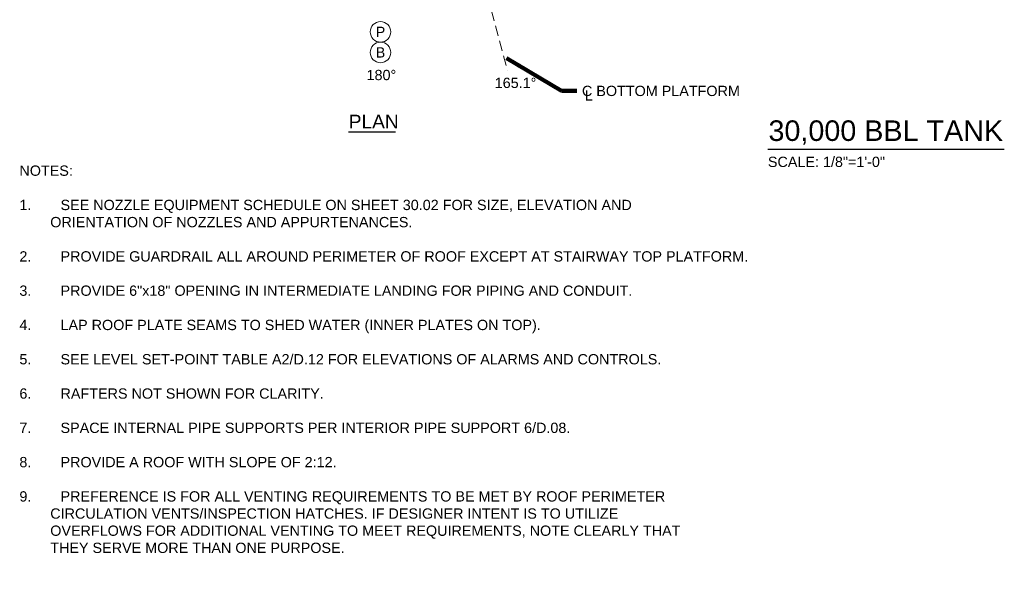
# Model space of a CAD drawing. Header units: inches. Extents: x -1329 to 1313, y -843 to 821.
# Tile 1 of 3: x -1104 to 45, y -843 to -200. Entities that reach past the tile are written whole.
import ezdxf

# ---------------------------------------------------------------- set-up
doc = ezdxf.new("R2010")
doc.units = ezdxf.units.IN
doc.header["$MEASUREMENT"] = 0
doc.linetypes.add('( Dashed )', pattern=[9, 6, -3])
doc.linetypes.add('CENTER', pattern=[0.629921, 0.393701, -0.07874, 0.07874, -0.07874])
for name, color, linetype, lineweight in [('G-ANNO-KEYN', 2, 'Continuous', 0), ('G-ANNO-NOTE', 4, 'Continuous', 30), ('G-ANNO-TEXT', 2, 'Continuous', 30), ('G-GRID-COOR', 2, 'Continuous', 13)]:
    doc.layers.add(name, color=color, linetype=linetype, lineweight=lineweight)
doc.styles.add("AEC_AC_50Text-LeftTop_1-8_1'", font='arial.ttf', dxfattribs={"height": 12})
doc.styles.add("AEC_AC_51Text-LeftTop_3-32_1'", font='arial.ttf', dxfattribs={"height": 16})
doc.styles.add("AEC_AC_52Text-LeftTop_1-16_1'", font='arial.ttf', dxfattribs={"height": 24})
doc.dimstyles.new("AEC_AC_50_Notes_1-8_1'", dxfattribs={"dimtxt": 12, "dimasz": 18, "dimexe": 6, "dimexo": 6, "dimgap": 6, "dimtad": 1, "dimjust": 1, "dimdec": 3, "dimzin": 15, "dimdsep": 46, "dimlunit": 5, "dimtxsty": "AEC_AC_50Text-LeftTop_1-8_1'", "dimcen": 0.09, "dimclrd": 256, "dimclre": 256, "dimazin": 2, "dimtfac": 0.7, "dimtdec": 3, "dimtmove": 1, "dimatfit": 1, "dimfxl": 1, "dimfrac": 1, "dimtolj": 1, "dimtzin": 15, "dimlwd": 30, "dimlwe": 30, "dimarcsym": 0})

msp = doc.modelspace()

# ---------------------------------------------------------------- linework, layer by layer
at = {"layer": 'G-ANNO-KEYN'}
for centre in [(-683.09149, -214.46242), (-683.09149, -238.46242)]:
    msp.add_circle(centre, 12, dxfattribs=at)
at = {"layer": 'G-ANNO-TEXT'}
for p, q in [((-720.55486, -331.15423), (-665.70007, -331.15423)), ((-231.07082, -351.38251), (45.18305, -351.38251))]:
    msp.add_line(p, q, dxfattribs=at)
at = {"layer": 'G-GRID-COOR', "linetype": '( Dashed )', "ltscale": 2}
msp.add_line((-595.03273, -33.54293), (-534.85267, -259.71622), dxfattribs=at)

# ---------------------------------------------------------------- texts
at = {"layer": 'G-ANNO-KEYN', "char_height": 12, "attachment_point": 5, "style": "AEC_AC_50Text-LeftTop_1-8_1'"}
for s, insert in [('P', (-683.09163, -214.46246)), ('B', (-683.09163, -238.46246))]:
    msp.add_mtext(s, dxfattribs=dict(at, insert=insert))
at = {"layer": 'G-ANNO-NOTE', "linetype": 'CENTER', "char_height": 12, "attachment_point": 5, "style": "AEC_AC_50Text-LeftTop_1-8_1'"}
for s, insert in [('180°', (-682.02373, -264.89414)), ('165.1%%D', (-525.4091, -274.07119)), ('L', (-439.87044, -288.59817))]:
    msp.add_mtext(s, dxfattribs=dict(at, insert=insert))
at = {"layer": 'G-ANNO-NOTE', "char_height": 12, "style": "AEC_AC_50Text-LeftTop_1-8_1'"}
for s, insert, attachment_point in [('C BOTTOM PLATFORM', (-447.88412, -283.43163), 4), ('SCALE: {\\A1;\\H1x;1/8}"=1\'-0"', (-230.80608, -360.13285), 1)]:
    msp.add_mtext(s, dxfattribs=dict(at, insert=insert, attachment_point=attachment_point))
at = {"layer": 'G-ANNO-TEXT', "attachment_point": 1}
for s, insert, char_height, style in [('PLAN', (-720.18422, -311.13157), 16, "AEC_AC_51Text-LeftTop_3-32_1'"), ('30,000 BBL TANK', (-230.15745, -317.74986), 24, "AEC_AC_52Text-LeftTop_1-16_1'")]:
    msp.add_mtext(s, dxfattribs=dict(at, insert=insert, char_height=char_height, style=style))
at = {"layer": 'G-ANNO-TEXT', "insert": (-1104.63107, -370.41283), "char_height": 12, "width": 806.3126691, "attachment_point": 1, "style": "AEC_AC_50Text-LeftTop_1-8_1'"}
msp.add_mtext('NOTES:\\P \\P\\pi-36,l36;1. ^ISEE NOZZLE EQUIPMENT SCHEDULE ON SHEET 30.02 FOR SIZE, ELEVATION AND ORIENTATION OF NOZZLES AND APPURTENANCES.\\P\\P2. ^IPROVIDE GUARDRAIL ALL AROUND PERIMETER OF ROOF EXCEPT AT STAIRWAY TOP PLATFORM. \\P\\P3. ^IPROVIDE 6"x18" OPENING IN INTERMEDIATE LANDING FOR PIPING AND CONDUIT.\\P\\P4. ^ILAP ROOF PLATE SEAMS TO SHED WATER (INNER PLATES ON TOP).\\P\\P5. ^ISEE LEVEL SET-POINT TABLE A2/D.12 FOR ELEVATIONS OF ALARMS AND CONTROLS.\\P\\P6. ^IRAFTERS NOT SHOWN FOR CLARITY.\\P\\P7. ^ISPACE INTERNAL PIPE SUPPORTS PER INTERIOR PIPE SUPPORT 6/D.08.\\P\\P8. ^IPROVIDE A ROOF WITH SLOPE OF 2:12.\\P\\P9.^IPREFERENCE IS FOR ALL VENTING REQUIREMENTS TO BE MET BY ROOF PERIMETER CIRCULATION VENTS/INSPECTION HATCHES. IF DESIGNER INTENT IS TO UTILIZE OVERFLOWS FOR ADDITIONAL VENTING TO MEET REQUIREMENTS, NOTE CLEARLY THAT THEY SERVE MORE THAN ONE PURPOSE.', dxfattribs=at)

# ---------------------------------------------------------------- leaders
at = {"layer": 'G-ANNO-NOTE', "lineweight": 30, "annotation_type": 0, "has_hookline": 1, "hookline_direction": 0, "text_width": 182.30014}
msp.add_leader([(-535.80918, -245.1947), (-471.88412, -283.43163), (-453.88412, -283.43163)], dimstyle="AEC_AC_50_Notes_1-8_1'", override={"dimtad": 0, "dimclrd": 0, "dimlwd": 65534}, dxfattribs=at)

doc.saveas('drawing.dxf')
